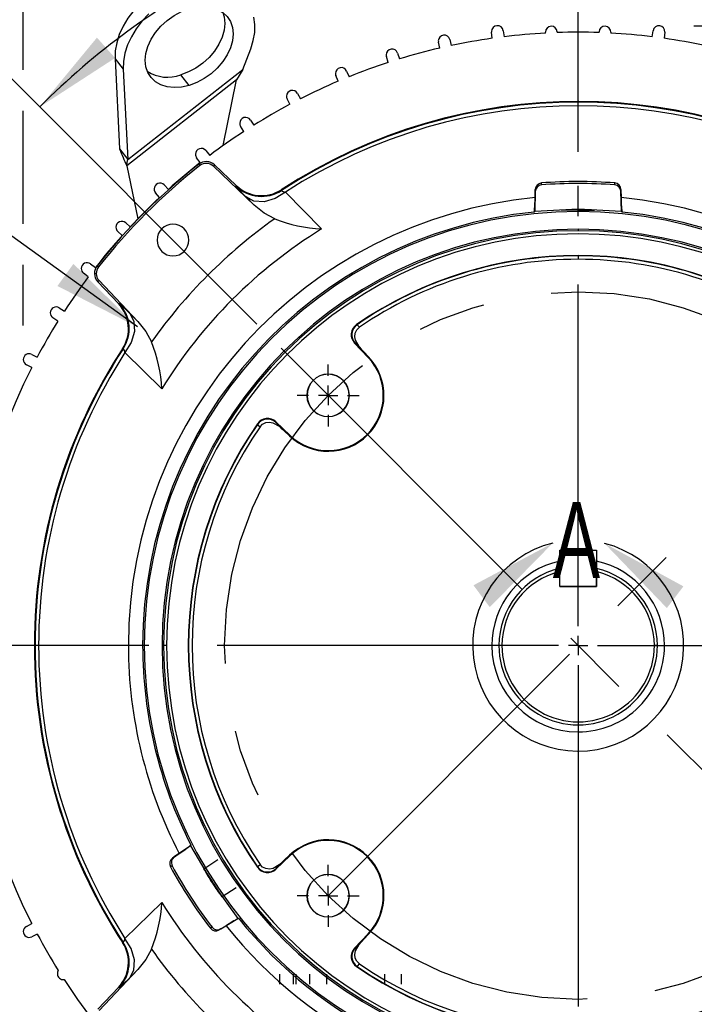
# Model space of a CAD drawing. Header units: inches. Extents: x 0 to 77, y 0 to 59.5.
# Tile 10 of 16: x 55 to 61.9, y 17.2 to 27.3. Entities that reach past the tile are written whole.
import ezdxf

# ---------------------------------------------------------------- set-up
doc = ezdxf.new("R2010")
doc.units = ezdxf.units.IN
doc.header["$LTSCALE"] = 7
doc.header["$MEASUREMENT"] = 0
doc.linetypes.add('CENTERX2', pattern=[0.8, 0.5, -0.1, 0.1, -0.1])
doc.linetypes.add('HIDDEN', pattern=[0.075, 0.05, -0.025])
doc.layers.add('CENTER', color=40, linetype='CENTERX2')
doc.layers.add('HIDDEN', color=102, linetype='HIDDEN')
doc.layers.add('DIMENSIONS', color=140, linetype='Continuous', lineweight=25)
doc.layers.add('TEXT', color=140, linetype='Continuous', lineweight=25)
doc.styles.add('SLDTEXTSTYLE0', font='TXT', dxfattribs={"width": 0.7})
doc.dimstyles.new('SLDDIMSTYLE0', dxfattribs={"dimtxt": 0.518519, "dimasz": 0.91, "dimexe": 0, "dimexo": 0.0625, "dimgap": 0.12963, "dimtad": 0, "dimtih": 1, "dimtoh": 1, "dimrnd": 1e-09, "dimzin": 12, "dimdsep": 46, "dimtxsty": 'SLDTEXTSTYLE0', "dimsah": 1, "dimcen": 0, "dimadec": 0, "dimazin": 3, "dimtfac": 1, "dimtofl": 0, "dimtmove": 0, "dimatfit": 3, "dimfxl": 0, "dimfrac": 2, "dimtolj": 1, "dimtzin": 12, "dimarcsym": 0})
doc.dimstyles.new('SLDDIMSTYLE1', dxfattribs={"dimtxt": 0.518519, "dimasz": 0.91, "dimexe": 0, "dimexo": 0.0625, "dimgap": 0.12963, "dimtad": 0, "dimtih": 1, "dimtoh": 1, "dimrnd": 1e-09, "dimdsep": 46, "dimtxsty": 'SLDTEXTSTYLE0', "dimsah": 1, "dimcen": 0.09, "dimadec": 0, "dimazin": 2, "dimtfac": 1, "dimtmove": 0, "dimatfit": 0, "dimfxl": 0, "dimfrac": 2, "dimtolj": 1, "dimtzin": 12, "dimarcsym": 0})
doc.dimstyles.new('SLDDIMSTYLE2', dxfattribs={"dimtxt": 0.518519, "dimasz": 0.91, "dimexe": 0, "dimexo": 0.0625, "dimgap": 0.12963, "dimtad": 0, "dimtih": 1, "dimtoh": 1, "dimrnd": 1e-09, "dimzin": 12, "dimdsep": 46, "dimtxsty": 'SLDTEXTSTYLE0', "dimsah": 1, "dimcen": 0.09, "dimadec": 0, "dimazin": 3, "dimtfac": 1, "dimtofl": 0, "dimtmove": 0, "dimatfit": 3, "dimfxl": 0, "dimfrac": 2, "dimtolj": 1, "dimtzin": 12, "dimarcsym": 0})
doc.dimstyles.new('SLDDIMSTYLE3', dxfattribs={"dimtxt": 0.518519, "dimasz": 0.91, "dimexe": 0, "dimexo": 0.0625, "dimgap": 0.12963, "dimtad": 0, "dimtih": 1, "dimtoh": 1, "dimdec": 4, "dimlfac": 7, "dimzin": 12, "dimdsep": 46, "dimtxsty": 'SLDTEXTSTYLE0', "dimsah": 1, "dimcen": 0.09, "dimadec": 0, "dimazin": 3, "dimtfac": 1, "dimtdec": 0, "dimtofl": 0, "dimtmove": 0, "dimatfit": 3, "dimfxl": 0, "dimfrac": 2, "dimtolj": 1, "dimtzin": 12, "dimarcsym": 0})
doc.dimstyles.new('SLDDIMSTYLE5', dxfattribs={"dimtxt": 0.518519, "dimasz": 0.91, "dimexe": 0, "dimexo": 0.0625, "dimgap": 0.12963, "dimtad": 0, "dimtih": 1, "dimtoh": 1, "dimrnd": 1e-09, "dimzin": 12, "dimdsep": 46, "dimtxsty": 'SLDTEXTSTYLE0', "dimsah": 1, "dimcen": 0.09, "dimadec": 0, "dimazin": 3, "dimtfac": 1, "dimtmove": 0, "dimatfit": 0, "dimfxl": 0, "dimfrac": 2, "dimtolj": 1, "dimtzin": 12, "dimarcsym": 0})
doc.dimstyles.new('SLDDIMSTYLE7', dxfattribs={"dimtxt": 0.518519, "dimasz": 0.91, "dimexe": 0, "dimexo": 0.0625, "dimgap": 0.12963, "dimtad": 0, "dimtih": 1, "dimtoh": 1, "dimrnd": 1e-09, "dimzin": 12, "dimdsep": 46, "dimtxsty": 'SLDTEXTSTYLE0', "dimsah": 1, "dimcen": 0, "dimadec": 0, "dimazin": 3, "dimtfac": 1, "dimtofl": 0, "dimtmove": 0, "dimatfit": 3, "dimfxl": 0, "dimfrac": 2, "dimtolj": 1, "dimtzin": 12, "dimarcsym": 0})

# ---------------------------------------------------------------- blocks, each defined once
blk = doc.blocks.new('_D')
at = {"layer": 'DIMENSIONS'}
for p, q in [((68.165, 23.379), (67.991, 23.379)), ((67.991, 23.379), (67.991, 22.555)), ((70.138, 23.379), (70.312, 23.379)), ((70.312, 23.379), (70.312, 22.555)), ((64.14, 22.07), (65.692, 22.626)), ((65.692, 22.626), (67.379, 22.626)), ((67.991, 22.555), (68.165, 22.555)), ((70.312, 22.555), (70.138, 22.555))]:
    blk.add_line(p, q, dxfattribs=at)
blk.add_solid([(64.14, 22.07), (65.044, 22.245), (64.949, 22.509)], dxfattribs=at)
at = {"layer": 'DIMENSIONS', "char_height": 0.5185, "attachment_point": 1, "style": 'SLDTEXTSTYLE0'}
for s, insert in [('%%c', (67.989, 24.164)), ('7.25', (68.773, 24.164)), ('184.2', (68.165, 23.223)), ('B.C.', (68.435, 22.283))]:
    blk.add_mtext(s, dxfattribs=dict(at, insert=insert))
blk = doc.blocks.new('_D_1')
at = {"layer": 'DIMENSIONS'}
for p, q in [((68.726, 29.352), (68.552, 29.352)), ((68.552, 29.352), (68.552, 28.527)), ((70.267, 29.352), (70.441, 29.352)), ((70.441, 29.352), (70.441, 28.527)), ((71.202, 29.353), (71.88, 29.353)), ((71.88, 29.353), (71.88, 27.704)), ((68.552, 28.527), (68.726, 28.527)), ((70.441, 28.527), (70.267, 28.527)), ((64.995, 27.704), (72.755, 27.704)), ((61.914, 27.196), (72.755, 27.196)), ((71.88, 27.196), (71.88, 25.446))]:
    blk.add_line(p, q, dxfattribs=at)
for points in [[(71.88, 27.704), (72.02, 28.614), (71.74, 28.614)], [(71.88, 27.196), (71.74, 26.286), (72.02, 26.286)]]:
    blk.add_solid(points, dxfattribs=at)
at = {"layer": 'DIMENSIONS', "char_height": 0.5185, "attachment_point": 1, "style": 'SLDTEXTSTYLE0'}
for s, insert in [('0.51', (68.726, 30.136)), ('12.9', (68.726, 29.196))]:
    blk.add_mtext(s, dxfattribs=dict(at, insert=insert))
blk = doc.blocks.new('_D_2')
at = {"layer": 'DIMENSIONS'}
for p, q in [((61.914, 27.196), (72.755, 27.196)), ((71.88, 27.196), (71.88, 21.849)), ((70.893, 20.906), (70.719, 20.906)), ((70.719, 20.906), (70.719, 20.081)), ((72.866, 20.906), (73.04, 20.906)), ((73.04, 20.906), (73.04, 20.081)), ((70.719, 20.081), (70.893, 20.081)), ((73.04, 20.081), (72.866, 20.081)), ((71.88, 14.618), (71.88, 19.965)), ((66.767, 14.618), (72.755, 14.618))]:
    blk.add_line(p, q, dxfattribs=at)
for points in [[(71.88, 27.196), (71.74, 26.286), (72.02, 26.286)], [(71.88, 14.618), (72.02, 15.528), (71.74, 15.528)]]:
    blk.add_solid(points, dxfattribs=at)
at = {"layer": 'DIMENSIONS', "char_height": 0.5185, "attachment_point": 1, "style": 'SLDTEXTSTYLE0'}
for s, insert in [('12.58', (70.893, 21.69)), ('319.5', (70.893, 20.75))]:
    blk.add_mtext(s, dxfattribs=dict(at, insert=insert))
blk = doc.blocks.new('_D_3')
at = {"layer": 'DIMENSIONS'}
for p, q in [((60.728, 25.906), (60.728, 29.527)), ((57.434, 24.139), (54.59, 26.984))]:
    blk.add_line(p, q, dxfattribs=at)
for start, end in [(90, 107.6888), (117.4852, 135)]:
    blk.add_arc((60.728, 20.846), 7.806, start, end, dxfattribs=at)
for points in [[(60.728, 28.652), (59.812, 28.739), (59.828, 28.459)], [(55.209, 26.365), (55.981, 26.866), (55.795, 27.075)]]:
    blk.add_solid(points, dxfattribs=at)
at = {"layer": 'DIMENSIONS', "insert": (57.126, 28.313), "char_height": 0.5185, "attachment_point": 1, "style": 'SLDTEXTSTYLE0'}
blk.add_mtext('45°', dxfattribs=at)
blk = doc.blocks.new('_D_4')
at = {"layer": 'DIMENSIONS'}
for p, q in [((50.879, 27.625), (50.879, 32.405)), ((60.728, 25.906), (60.728, 32.405)), ((50.879, 31.53), (55.427, 31.53)), ((56.129, 31.529), (55.955, 31.529)), ((55.955, 31.529), (55.955, 30.704)), ((58.102, 31.529), (58.276, 31.529)), ((58.276, 31.529), (58.276, 30.704)), ((60.728, 31.53), (58.804, 31.53)), ((55.955, 30.704), (56.129, 30.704)), ((58.276, 30.704), (58.102, 30.704)), ((50.879, 21.056), (50.879, 27.205)), ((50.879, 19.539), (50.879, 20.636))]:
    blk.add_line(p, q, dxfattribs=at)
for points in [[(50.879, 31.53), (51.789, 31.39), (51.789, 31.67)], [(60.728, 31.53), (59.818, 31.67), (59.818, 31.39)]]:
    blk.add_solid(points, dxfattribs=at)
at = {"layer": 'DIMENSIONS', "char_height": 0.5185, "attachment_point": 1, "style": 'SLDTEXTSTYLE0'}
for s, insert in [('9.85', (56.345, 32.313)), ('250.2', (56.129, 31.373))]:
    blk.add_mtext(s, dxfattribs=dict(at, insert=insert))
blk = doc.blocks.new('_D_6')
at = {"layer": 'DIMENSIONS'}
for p, q in [((48.991, 20.846), (48.991, 22.596)), ((55.667, 20.846), (48.116, 20.846)), ((48.22, 19.939), (48.046, 19.939)), ((48.046, 19.939), (48.046, 19.114)), ((49.762, 19.939), (49.936, 19.939)), ((49.936, 19.939), (49.936, 19.114)), ((48.046, 19.114), (48.22, 19.114)), ((49.936, 19.114), (49.762, 19.114)), ((51.357, 19.034), (48.116, 19.034)), ((48.991, 19.034), (48.991, 17.284))]:
    blk.add_line(p, q, dxfattribs=at)
for points in [[(48.991, 20.846), (49.131, 21.756), (48.851, 21.756)], [(48.991, 19.034), (48.851, 18.124), (49.131, 18.124)]]:
    blk.add_solid(points, dxfattribs=at)
at = {"layer": 'DIMENSIONS', "char_height": 0.5185, "attachment_point": 1, "style": 'SLDTEXTSTYLE0'}
for s, insert in [('1.81', (48.22, 20.723)), ('46.0', (48.22, 19.782))]:
    blk.add_mtext(s, dxfattribs=dict(at, insert=insert))
blk = doc.blocks.new('_D_12')
at = {"layer": 'DIMENSIONS'}
for p, q in [((48.079, 27.415), (47.905, 27.415)), ((47.905, 27.415), (47.905, 26.59)), ((50.051, 27.415), (50.226, 27.415)), ((50.226, 27.415), (50.226, 26.59)), ((51.636, 27.415), (50.443, 27.415)), ((56.209, 24.11), (51.636, 27.415)), ((47.905, 26.59), (48.079, 26.59)), ((50.226, 26.59), (50.051, 26.59))]:
    blk.add_line(p, q, dxfattribs=at)
blk.add_solid([(56.209, 24.11), (55.554, 24.757), (55.39, 24.53)], dxfattribs=at)
at = {"layer": 'DIMENSIONS', "char_height": 0.5185, "attachment_point": 1, "style": 'SLDTEXTSTYLE0'}
for s, insert in [('%%c', (47.687, 28.199)), ('11.15', (48.471, 28.199)), ('283.2', (48.079, 27.258))]:
    blk.add_mtext(s, dxfattribs=dict(at, insert=insert))
blk = doc.blocks.new('_D_13')
at = {"layer": 'DIMENSIONS'}
for p, q in [((53.103, 28.862), (53.103, 30.457)), ((60.728, 25.906), (60.728, 30.457)), ((53.103, 29.582), (55.227, 29.582)), ((55.929, 29.581), (55.755, 29.581)), ((55.755, 29.581), (55.755, 28.756)), ((57.902, 29.581), (58.076, 29.581)), ((58.076, 29.581), (58.076, 28.756)), ((60.728, 29.582), (58.605, 29.582)), ((55.755, 28.756), (55.929, 28.756)), ((58.076, 28.756), (57.902, 28.756)), ((53.103, 26.565), (53.103, 28.442)), ((53.103, 21.671), (53.103, 26.145))]:
    blk.add_line(p, q, dxfattribs=at)
for points in [[(53.103, 29.582), (54.013, 29.442), (54.013, 29.722)], [(60.728, 29.582), (59.818, 29.722), (59.818, 29.442)]]:
    blk.add_solid(points, dxfattribs=at)
at = {"layer": 'DIMENSIONS', "char_height": 0.5185, "attachment_point": 1, "style": 'SLDTEXTSTYLE0'}
for s, insert in [('7.63', (56.145, 30.366)), ('193.7', (55.929, 29.425))]:
    blk.add_mtext(s, dxfattribs=dict(at, insert=insert))
blk = doc.blocks.new('_D_14')
at = {"layer": 'DIMENSIONS'}
for p, q in [((55.04, 31.74), (55.04, 34.415)), ((67.128, 27.914), (67.128, 34.415)), ((55.04, 33.54), (59.395, 33.54)), ((60.097, 33.539), (59.923, 33.539)), ((59.923, 33.539), (59.923, 32.714)), ((62.07, 33.539), (62.244, 33.539)), ((62.244, 33.539), (62.244, 32.714)), ((67.128, 33.54), (62.773, 33.54)), ((59.923, 32.714), (60.097, 32.714)), ((62.244, 32.714), (62.07, 32.714)), ((55.04, 29.792), (55.04, 31.32)), ((55.04, 26.744), (55.04, 29.372)), ((67.128, 27.406), (67.128, 27.494)), ((67.128, 26.146), (67.128, 26.986)), ((55.04, 25.166), (55.04, 26.324)), ((67.128, 22.836), (67.128, 25.726)), ((55.04, 24.126), (55.04, 24.746)), ((67.128, 21.472), (67.128, 22.416))]:
    blk.add_line(p, q, dxfattribs=at)
for points in [[(55.04, 33.54), (55.95, 33.4), (55.95, 33.68)], [(67.128, 33.54), (66.218, 33.68), (66.218, 33.4)]]:
    blk.add_solid(points, dxfattribs=at)
at = {"layer": 'DIMENSIONS', "char_height": 0.5185, "attachment_point": 1, "style": 'SLDTEXTSTYLE0'}
for s, insert in [('12.09', (60.097, 34.324)), ('307.0', (60.097, 33.383))]:
    blk.add_mtext(s, dxfattribs=dict(at, insert=insert))
blk = doc.blocks.new('SW_CENTERMARKSYMBOL_0')
at = {"layer": 'CENTER', "color": 0}
for p, q in [((0, 0.2), (0, 0.318)), ((-0.2, 0), (-0.318, 0)), ((0, 0), (-0.1, 0)), ((0, 0), (0, 0.1)), ((0, 0), (0, -0.1)), ((0, 0), (0.1, 0)), ((0.2, 0), (0.318, 0)), ((0, -0.2), (0, -0.318))]:
    blk.add_line(p, q, dxfattribs=at)
blk = doc.blocks.new('SW_CENTERMARKSYMBOL_3')
at = {"layer": 'CENTER', "color": 0}
for p, q in [((0, 0.2), (0, 0.318)), ((-0.2, 0), (-0.318, 0)), ((0, 0), (-0.1, 0)), ((0, 0), (0, 0.1)), ((0, 0), (0, -0.1)), ((0, 0), (0.1, 0)), ((0.2, 0), (0.318, 0)), ((0, -0.2), (0, -0.318))]:
    blk.add_line(p, q, dxfattribs=at)
blk = doc.blocks.new('SW_CENTERMARKSYMBOL_4')
at = {"layer": 'CENTER', "color": 0}
for p, q in [((0, 0.2), (0, 4.711)), ((-0.2, 0), (-4.711, 0)), ((0, 0), (-0.1, 0)), ((0, 0), (0, 0.1)), ((0, 0), (0, -0.1)), ((0, 0), (0.1, 0)), ((0.2, 0), (4.711, 0)), ((0, -0.2), (0, -4.711))]:
    blk.add_line(p, q, dxfattribs=at)

msp = doc.modelspace()

# ---------------------------------------------------------------- linework, layer by layer
for p, q in [((59.959205, 27.145641), (59.968291, 27.083878)), ((61.487905, 27.083878), (61.496991, 27.145641)), ((59.413054, 27.054654), (59.427488, 26.993918)), ((59.847454, 27.067969), (59.840245, 27.129979)), ((60.393922, 27.121088), (60.393689, 27.129555)), ((60.513559, 27.134789), (60.514065, 27.126334)), ((60.94213, 27.126334), (60.942636, 27.134789)), ((61.062506, 27.129555), (61.062273, 27.121088)), ((61.61595, 27.129979), (61.608741, 27.067969)), ((57.290156, 26.746783), (57.371364, 26.958867)), ((59.308499, 26.967539), (59.295912, 27.028684)), ((55.980496, 26.858334), (56.065082, 26.750068)), ((55.980496, 26.858334), (56.02759, 25.93471)), ((58.780347, 26.820517), (58.762479, 26.880333)), ((58.876912, 26.916414), (58.896585, 26.857167)), ((56.065082, 26.750068), (56.112177, 25.826444)), ((56.112177, 25.826444), (57.290156, 26.746783)), ((57.290156, 26.746783), (57.226823, 26.64077)), ((57.226823, 26.64077), (56.10123, 25.76136)), ((56.739635, 26.585026), (56.655048, 26.693292)), ((57.089076, 25.969146), (57.226823, 26.64077)), ((58.267019, 26.628023), (58.244006, 26.686055)), ((58.354858, 26.731971), (58.37962, 26.674664)), ((57.772421, 26.391523), (57.744437, 26.447327)), ((57.850866, 26.502731), (57.880528, 26.4478)), ((57.300317, 26.112815), (57.267577, 26.165968)), ((57.368772, 26.230437), (57.403109, 26.1783)), ((56.02759, 25.93471), (56.112177, 25.826444)), ((56.854301, 25.794021), (56.817053, 25.844119)), ((56.912244, 25.917162), (56.950994, 25.868216)), ((56.10123, 25.76136), (56.21294, 25.216688)), ((56.837833, 25.777538), (56.84899, 25.763393)), ((57.001292, 25.770068), (56.988891, 25.757)), ((56.988891, 25.757), (57.408196, 25.359094)), ((57.001292, 25.770068), (57.22391, 25.558812)), ((56.484757, 25.56529), (56.527626, 25.519908)), ((57.223207, 25.551098), (57.22391, 25.558812)), ((60.35147, 25.565109), (60.35147, 25.585285)), ((61.103726, 25.565189), (61.103726, 25.585364)), ((56.437767, 25.437568), (56.396294, 25.484228)), ((57.408196, 25.359094), (57.32464, 25.442551)), ((57.686515, 25.516594), (57.686066, 25.509046)), ((57.726575, 25.491745), (58.097037, 25.114015)), ((60.288491, 25.497609), (60.28323, 25.293832)), ((60.286334, 25.435277), (60.288491, 25.518241)), ((60.288491, 25.497609), (60.288491, 25.518241)), ((61.166704, 25.497704), (61.166704, 25.518335)), ((61.166704, 25.518335), (61.168862, 25.435373)), ((61.171965, 25.293932), (61.166704, 25.497704)), ((60.28323, 25.293835), (60.277418, 25.287408)), ((60.728098, 25.315277), (60.728098, 25.316006)), ((61.177777, 25.287509), (61.171965, 25.293935)), ((56.089565, 25.177499), (56.136225, 25.136026)), ((56.053885, 25.046167), (56.008503, 25.089036)), ((60.728098, 25.111695), (60.728098, 25.095695)), ((60.728098, 24.838977), (60.728098, 24.803647)), ((55.729674, 24.75674), (55.779772, 24.719492)), ((55.796254, 24.73596), (55.810399, 24.724802)), ((55.705577, 24.622799), (55.656631, 24.661549)), ((55.769397, 24.658545), (55.787412, 24.658545)), ((55.803725, 24.572501), (55.816793, 24.584902)), ((56.014981, 24.349883), (55.803725, 24.572501)), ((56.214699, 24.165597), (55.816793, 24.584902)), ((56.014981, 24.349883), (56.022695, 24.350585)), ((55.407824, 24.306216), (55.460978, 24.273476)), ((56.131242, 24.249153), (56.214699, 24.165597)), ((55.395492, 24.170684), (55.343356, 24.205021)), ((58.456005, 24.13399), (58.461667, 24.13349)), ((58.441947, 23.944594), (58.436398, 23.945172)), ((58.436398, 23.945172), (58.575463, 23.798628)), ((55.126465, 23.829355), (55.18227, 23.801372)), ((56.064747, 23.887727), (56.057198, 23.887278)), ((56.459778, 23.476756), (56.082048, 23.847217)), ((58.580407, 23.803319), (58.53172, 23.854624)), ((55.125993, 23.693264), (55.071062, 23.722926)), ((58.580407, 23.803319), (58.575463, 23.798628)), ((57.948716, 23.408957), (57.947078, 23.408957)), ((58.382593, 23.408957), (58.380956, 23.408957)), ((57.439803, 23.117788), (57.440303, 23.112125)), ((57.628621, 23.137395), (57.629199, 23.131845)), ((57.775165, 22.99833), (57.628621, 23.137395)), ((57.719169, 23.042072), (57.770474, 22.993386)), ((57.770474, 22.993386), (57.775165, 22.99833)), ((60.540615, 21.824177), (60.915598, 21.824177)), ((60.540615, 21.449195), (60.540615, 21.824177)), ((60.915598, 21.824177), (60.915598, 21.449195)), ((60.540598, 21.604369), (60.540598, 21.636264)), ((60.540598, 21.449195), (60.540598, 21.604369)), ((60.915598, 21.636264), (60.915598, 21.604369)), ((60.915598, 21.449195), (60.915598, 21.604369)), ((60.915598, 21.449195), (60.540598, 21.449195)), ((60.540615, 21.449195), (60.915598, 21.449195)), ((55.153371, 20.845695), (55.160262, 20.845695)), ((56.117304, 20.845695), (55.196831, 20.845695)), ((56.280176, 20.845695), (56.263579, 20.845695)), ((56.509098, 20.845695), (56.478098, 20.845695)), ((59.946598, 20.845695), (59.915598, 20.845695)), ((61.540598, 20.845695), (61.509598, 20.845695)), ((60.728052, 20.033195), (60.728048, 19.960695)), ((56.755745, 18.79527), (56.587713, 18.679876)), ((56.757966, 18.803642), (56.755742, 18.795269)), ((56.57041, 18.66864), (56.638812, 18.715633)), ((56.587713, 18.679876), (56.57041, 18.66864)), ((57.628621, 18.553995), (57.775165, 18.69306)), ((57.770474, 18.698004), (57.719169, 18.649318)), ((57.770474, 18.698004), (57.775165, 18.69306)), ((56.565415, 18.590303), (56.548495, 18.579314)), ((56.891858, 18.559498), (57.03406, 18.651845)), ((57.439803, 18.573602), (57.440303, 18.579265)), ((57.629199, 18.559545), (57.628621, 18.553995)), ((57.221416, 18.363343), (57.079214, 18.270996)), ((57.948716, 18.282433), (57.947078, 18.282433)), ((58.382593, 18.282433), (58.380956, 18.282433)), ((56.082048, 17.844173), (56.459778, 18.214634)), ((55.071062, 17.968464), (55.125993, 17.998126)), ((56.97519, 17.959451), (56.95827, 17.948462)), ((57.119552, 17.975535), (57.048798, 17.932159)), ((57.066101, 17.943396), (57.239868, 18.049969)), ((57.239866, 18.049967), (57.248421, 18.048593)), ((55.18227, 17.890018), (55.126465, 17.862035)), ((57.066101, 17.943396), (57.048798, 17.932159)), ((58.575463, 17.892762), (58.436398, 17.746218)), ((58.53172, 17.836766), (58.580407, 17.888071)), ((58.580407, 17.888071), (58.575463, 17.892762)), ((56.057198, 17.804112), (56.064747, 17.803663)), ((58.436398, 17.746218), (58.441947, 17.746796)), ((58.456005, 17.5574), (58.461667, 17.5579)), ((55.816793, 17.106488), (56.214699, 17.525793)), ((56.214699, 17.525793), (56.131242, 17.442237)), ((55.803725, 17.118889), (56.014981, 17.341507)), ((56.022695, 17.340805), (56.014981, 17.341507))]:
    msp.add_line(p, q)
at = {"flags": 128}
for points in [[(57.246057, 27.547758), (57.214612, 27.583159), (57.158038, 27.629544), (57.092121, 27.665834), (57.018085, 27.691353), (56.937307, 27.70563), (56.851286, 27.708398), (56.761621, 27.699606), (56.669976, 27.679417), (56.578053, 27.648206), (56.487561, 27.606554), (56.40018, 27.555232), (56.317532, 27.495196), (56.241154, 27.42756), (56.172463, 27.35358), (56.112735, 27.27463), (56.06308, 27.192176), (56.024421, 27.107751), (55.997474, 27.022922), (55.982741, 26.939265), (55.980496, 26.858334)], [(56.739635, 26.585026), (56.66147, 26.567598), (56.58568, 26.562632), (56.514568, 26.570279), (56.450294, 26.590307), (56.394812, 26.622107), (56.349808, 26.664713), (56.316648, 26.71683), (56.29634, 26.776875), (56.289501, 26.843023), (56.29634, 26.913265), (56.316648, 26.985467), (56.349808, 27.057433), (56.394812, 27.126979), (56.450294, 27.19199), (56.514568, 27.250491), (56.58568, 27.300705), (56.66147, 27.341107), (56.739635, 27.370467)], [(56.739635, 27.370467), (56.8178, 27.387896), (56.893589, 27.392862), (56.964701, 27.385214), (57.028975, 27.365187), (57.084457, 27.333387), (57.129462, 27.290781), (57.162622, 27.238664), (57.18293, 27.178619), (57.189768, 27.11247), (57.18293, 27.042228), (57.162622, 26.970027), (57.129462, 26.89806), (57.084457, 26.828515), (57.028975, 26.763504), (56.964701, 26.705002), (56.893589, 26.654788), (56.8178, 26.614387), (56.739635, 26.585026)], [(56.32574, 27.319294), (56.257049, 27.245314), (56.197321, 27.166364), (56.147667, 27.083911), (56.109007, 26.999486), (56.08206, 26.914657), (56.067327, 26.831), (56.065082, 26.750068)], [(57.083838, 27.333844), (57.098343, 27.286884), (57.105182, 27.220736), (57.098343, 27.150494), (57.078036, 27.078292), (57.044875, 27.006326), (56.999871, 26.93678), (56.944389, 26.871769), (56.880115, 26.813268), (56.809003, 26.763054), (56.733213, 26.722652), (56.655048, 26.693292)], [(57.371364, 26.958867), (57.397906, 27.043682), (57.412222, 27.127272), (57.414045, 27.208085), (57.403341, 27.28462)], [(56.10123, 25.76136), (56.105574, 25.795348), (56.112177, 25.826444)], [(57.726575, 25.491745), (57.623187, 25.426883), (57.508539, 25.393184), (57.403231, 25.399962), (57.32464, 25.442551)], [(57.616965, 25.219753), (57.510482, 25.277601), (57.408196, 25.359094)], [(61.171969, 25.293934), (60.727595, 25.316025), (60.283226, 25.293834)], [(60.728098, 25.306998), (60.662311, 25.306856), (60.606487, 25.30666), (60.56921, 25.306948), (60.556098, 25.308189), (60.569195, 25.310398), (60.606502, 25.313033), (60.662367, 25.315181), (60.728098, 25.316006)], [(60.728098, 25.315277), (60.688969, 25.310552), (60.679247, 25.306892)], [(60.728098, 25.316006), (60.767688, 25.31571), (60.805194, 25.314863), (60.838588, 25.313588), (60.866029, 25.312063), (60.885991, 25.310498), (60.897461, 25.309073), (60.899809, 25.307938), (60.89291, 25.30717)], [(60.776909, 25.306908), (60.767262, 25.310543), (60.728098, 25.315277)], [(56.131242, 24.249153), (56.173831, 24.170562), (56.180608, 24.065254), (56.14691, 23.950606), (56.082048, 23.847217)], [(56.214699, 24.165597), (56.296192, 24.06331), (56.35404, 23.956828)], [(58.461667, 24.13349), (58.468414, 24.126571), (58.48544, 24.106963)], [(58.531724, 23.854627), (58.515583, 23.871675), (58.481703, 23.909681), (58.445184, 23.973498), (58.438445, 24.010162), (58.442726, 24.047115), (58.458776, 24.080713), (58.48544, 24.106963)], [(58.458881, 23.929181), (58.450176, 23.937695), (58.441947, 23.944594)], [(57.440303, 23.112125), (57.447222, 23.105378), (57.46683, 23.088353)], [(57.46683, 23.088353), (57.492817, 23.114829), (57.526239, 23.130942), (57.563114, 23.135368), (57.599695, 23.128803), (57.663939, 23.092229), (57.692019, 23.067683), (57.701928, 23.058388), (57.719168, 23.042071)], [(57.629199, 23.131845), (57.636097, 23.123617), (57.644612, 23.114912)], [(56.755741, 18.795272), (56.979237, 18.410557), (57.239869, 18.049964)], [(57.440303, 18.579265), (57.447222, 18.586012), (57.46683, 18.603037)], [(57.719166, 18.649321), (57.702118, 18.63318), (57.664112, 18.5993), (57.600295, 18.562781), (57.56363, 18.556042), (57.526678, 18.560323), (57.49308, 18.576373), (57.46683, 18.603037)], [(57.644612, 18.576478), (57.636097, 18.567773), (57.629199, 18.559545)], [(56.131242, 17.442237), (56.173832, 17.520827), (56.180609, 17.626134), (56.146911, 17.740783), (56.082048, 17.844173)], [(58.48544, 17.584427), (58.458963, 17.610414), (58.442851, 17.643836), (58.438425, 17.680711), (58.444989, 17.717293), (58.481564, 17.781536), (58.50611, 17.809616), (58.515405, 17.819525), (58.531722, 17.836765)], [(58.441947, 17.746796), (58.450176, 17.753695), (58.458881, 17.762209)], [(56.35404, 17.734562), (56.296192, 17.62808), (56.214699, 17.525793)], [(58.461667, 17.5579), (58.468414, 17.564819), (58.48544, 17.584427)]]:
    msp.add_lwpolyline(points, dxfattribs=at)
for centre, radius, start, end in [((59.899844, 27.136908), 0.06, 8.3685639, 180), ((60.453666, 27.131207), 0.06, 3.4224695, 180), ((61.002529, 27.131207), 0.06, 358.4224695, 176.5775305), ((61.556352, 27.136908), 0.06, 353.3685639, 171.6314361), ((59.35468, 27.040781), 0.06, 13.3685639, 180), ((59.35468, 27.040781), 0.06, 180, 191.6314361), ((60.728098, 20.845695), 6.284284, 98.0556125, 101.9443875), ((59.899844, 27.136908), 0.06, 180, 186.6314361), ((60.728098, 20.845695), 6.284284, 93.0482195, 96.9443875), ((60.453666, 27.131207), 0.06, 180, 181.5775305), ((60.728098, 20.845695), 6.284284, 88.0482195, 91.9517805), ((60.728098, 20.845695), 6.284284, 83.0556125, 86.9517805), ((60.728098, 20.845695), 6.284284, 78.0556125, 81.9443875), ((58.819969, 26.897506), 0.06, 18.3685639, 180), ((60.728098, 20.845695), 6.284284, 103.0556125, 106.9443875), ((58.819969, 26.897506), 0.06, 180, 196.6314361), ((58.29978, 26.708173), 0.06, 23.3685639, 180), ((60.728098, 20.845695), 6.284284, 108.0556125, 111.9443875), ((56.519715, 27.057167), 0.388227, 237.4517228, 290.4012631), ((58.29978, 26.708173), 0.06, 180, 201.6314361), ((57.798072, 26.474222), 0.06, 28.3685639, 180), ((60.728098, 20.845695), 6.284284, 113.0556125, 116.9443875), ((57.798072, 26.474222), 0.06, 180, 206.6314361), ((60.728098, 20.845695), 6.284284, 118.0556125, 121.9443875), ((60.728098, 20.845695), 5.574727, 56.7333353, 123.0986359), ((60.728098, 20.845695), 5.567836, 56.8824851, 123.1175147), ((60.728098, 20.845695), 5.531267, 57.1360249, 122.8639749), ((57.318663, 26.197435), 0.06, 33.3685639, 180), ((57.318663, 26.197435), 0.06, 180, 211.6314361), ((60.728098, 20.845695), 6.284284, 123.0556125, 126.9443875), ((58.200424, 26.755427), 2.322667, 200.692434, 205.3397596), ((56.865202, 25.879919), 0.06, 38.3685639, 180), ((56.865202, 25.879919), 0.06, 180, 216.6314361), ((60.728098, 20.845695), 6.2815, 128.2665699, 141.7334301), ((60.728098, 20.845695), 6.263484, 128.2665699, 141.7334301), ((60.728098, 20.845695), 6.284284, 128.0556125, 131.9443875), ((56.915248, 25.679396), 0.125, 46.5, 128.2665699), ((56.915248, 25.679396), 0.106984, 46.5, 128.2665699), ((56.44114, 25.524088), 0.06, 43.3685639, 180), ((57.925236, 26.10545), 0.894511, 218.296157, 227.8229758), ((57.481284, 25.823382), 0.375157, 226.5344453, 303.0831514), ((57.481966, 25.83086), 0.374971, 226.5120087, 303.0592473), ((60.357993, 25.516056), 0.069536, 95.382888, 178.1993467), ((60.358339, 25.495571), 0.069877, 95.6415258, 178.3281024), ((60.728098, 20.845695), 4.754531, 85.4686678, 94.5434209), ((60.728098, 20.845695), 4.734419, 85.4493782, 94.5627621), ((61.09722, 25.516151), 0.069519, 1.8001431, 84.6301268), ((61.097014, 25.495797), 0.069716, 1.5675328, 84.4752835), ((60.728098, 20.845695), 4.610794, 95.4979885, 180), ((60.728098, 20.845695), 6.284284, 133.0556125, 136.9443875), ((56.44114, 25.524088), 0.06, 180, 221.6314361), ((57.743395, 25.587204), 0.096929, 233.7399852, 260.0073948), ((59.311716, 25.419836), 0.97474, 352.1916654, 0.9076885), ((62.143394, 25.419932), 0.974655, 179.0922066, 187.808682), ((60.728098, 20.845695), 4.610794, 0, 84.5144953), ((60.728098, 20.845695), 4.464519, 95.7936992, 180), ((60.728098, 20.845695), 4.447922, 0, 180), ((60.799726, 35.608589), 10.30184, 269.6016199, 270.5182691), ((60.728098, 20.845695), 4.464519, 0, 84.2192001), ((56.049704, 25.132653), 0.06, 48.3685639, 180), ((56.049704, 25.132653), 0.06, 180, 226.6314361), ((60.728098, 20.845695), 5.367637, 125.4230695, 144.5769305), ((56.573845, 24.999947), 0.1625, 0, 180), ((58.16762, 26.577154), 1.464841, 247.9191658, 267.2381485), ((60.728098, 20.845695), 6.284284, 138.0556125, 141.9443875), ((60.728098, 20.845695), 5.014084, 121.6503476, 148.3496525), ((60.728098, 20.845695), 4.266, 90, 270), ((60.728098, 20.845695), 4.25, 0, 180), ((60.728098, 20.845695), 4.219, 0, 180), ((60.728098, 20.845695), 4.266, 270, 90), ((56.573845, 24.999947), 0.1625, 180, 0), ((60.728098, 20.845695), 3.99691, 55.3569309, 124.6430691), ((60.728098, 20.845695), 3.993282, 90, 124.5803071), ((60.728098, 20.845695), 3.993282, 55.4196929, 90), ((55.693874, 24.708591), 0.06, 53.3685639, 180), ((55.894397, 24.658545), 0.125, 141.7334301, 180), ((55.894397, 24.658545), 0.106984, 141.7334301, 180), ((60.728098, 20.845695), 3.957952, 90.0000007, 124.5149159), ((60.728098, 20.845695), 3.957952, 55.4850843, 89.9999993), ((60.728098, 20.845695), 6.284284, 143.0556125, 146.9443875), ((55.693874, 24.708591), 0.06, 180, 231.6314361), ((55.894397, 24.658545), 0.125, 180, 223.5), ((55.894397, 24.658545), 0.106984, 180, 223.5), ((55.376357, 24.25513), 0.06, 58.3685639, 180), ((55.742932, 24.091827), 0.374971, 326.9407527, 43.4879913), ((55.750411, 24.092508), 0.375157, 326.9168515, 43.465557), ((55.468343, 23.648557), 0.894511, 42.1770242, 51.7038429), ((55.376357, 24.25513), 0.06, 180, 236.6314361), ((60.728098, 20.845695), 6.284284, 148.0556125, 151.9443875), ((58.527009, 24.03119), 0.124938, 124.6329032, 223.5101659), ((58.532754, 24.030586), 0.125062, 124.6369214, 223.4402188), ((60.728098, 20.845695), 5.574727, 146.6115818, 180), ((54.998325, 23.406545), 1.463138, 2.7505037, 22.0921813), ((56.730783, 22.168038), 2.467377, 43.1220149, 45.5425978), ((55.09957, 23.775721), 0.06, 63.3685639, 180), ((60.728098, 20.845695), 5.567836, 146.8824851, 180), ((60.728098, 20.845695), 5.531267, 147.1360249, 180), ((55.986585, 23.830397), 0.096933, 9.9931797, 36.25945), ((55.09957, 23.775721), 0.06, 180, 241.6314361), ((58.164836, 23.408957), 0.572905, 226.5, 43.5), ((58.164836, 23.408957), 0.56609, 226.5, 43.5), ((60.728098, 20.845695), 6.284284, 153.0556125, 206.9443875), ((58.164836, 23.408957), 0.217758, 0, 180), ((58.164836, 23.408957), 0.21612, 0, 180), ((58.164836, 23.408957), 0.217758, 180, 0), ((58.164836, 23.408957), 0.21612, 180, 0), ((60.728098, 20.845695), 3.99691, 145.3569309, 214.6430691), ((60.728098, 20.845695), 3.993282, 145.4196929, 214.5803071), ((57.542603, 23.046783), 0.124938, 46.4898341, 145.3670968), ((57.543207, 23.041039), 0.125062, 46.5597773, 145.3630778), ((59.405751, 24.843006), 2.467371, 224.4574025, 226.8779886), ((60.728098, 20.845695), 3.957952, 145.485085, 214.5149152), ((60.728098, 20.845695), 0.885, 102.2304621, 180), ((60.728098, 20.845695), 0.885, 0, 77.7683663), ((60.728098, 20.845695), 0.8125, 103.3423638, 180), ((60.728098, 20.845695), 0.7815, 103.8820099, 179.9999935), ((60.728098, 20.845695), 0.8125, 0, 76.6576362), ((60.728098, 20.845695), 0.7815, 0, 76.1179901), ((60.728098, 20.845695), 5.574727, 180, 213.2409411), ((60.728098, 20.845695), 5.567836, 179.9999999, 213.1175147), ((60.728098, 20.845695), 5.531267, 180, 212.8639749), ((60.728098, 20.845695), 4.610794, 180, 207.5144953), ((60.728098, 20.845695), 4.464519, 180, 207.2192001), ((60.728098, 20.845695), 4.447922, 180, 0), ((60.728098, 20.845695), 4.25, 180, 0), ((60.728098, 20.845695), 4.219, 180, 0), ((60.728098, 20.845695), 0.885, 180, 269.9967758), ((60.728098, 20.845695), 0.8125, 180, 0.0000001), ((60.728098, 20.845695), 0.7815, 179.9999935, 0.0000081), ((60.728098, 20.845695), 0.885, 269.9967758, 0), ((60.728098, 20.845695), 4.464519, 270, 0), ((60.728098, 20.845695), 4.610794, 270, 0), ((56.130294, 19.528764), 0.959048, 302.0211422, 310.8797463), ((58.164836, 18.282433), 0.572905, 316.5, 133.5), ((58.164836, 18.282433), 0.56609, 316.5, 133.5), ((56.610086, 18.611554), 0.069519, 124.8001431, 207.6301268), ((56.627207, 18.622483), 0.069669, 124.5330553, 207.5097609), ((60.728098, 20.845695), 4.754531, 208.4686678, 217.5434209), ((60.728098, 20.845695), 4.734419, 208.4493782, 217.5627621), ((57.542603, 18.644607), 0.124938, 214.6329032, 313.5101659), ((57.543207, 18.650351), 0.125062, 214.6369214, 313.4402188), ((59.405755, 16.84838), 2.467377, 133.1220149, 135.5425978), ((54.338122, 16.772828), 3.11669, 31.8153353, 34.9777797), ((57.933681, 19.070866), 1.160557, 206.1436254, 214.651712), ((58.164836, 18.282433), 0.217758, 0, 180), ((58.164836, 18.282433), 0.21612, 0, 180), ((57.089318, 18.482683), 0.131862, 191.2465664, 234.753481), ((57.969931, 19.014621), 1.160326, 211.3474397, 219.8572229), ((54.408045, 16.664575), 3.117006, 31.0223806, 34.1845052), ((58.164836, 18.282433), 0.217758, 180, 0), ((58.164836, 18.282433), 0.21612, 180, 0), ((54.996638, 18.285217), 1.464841, 337.9191658, 357.2381485), ((60.728098, 20.845695), 5.014084, 211.6503476, 238.3496525), ((55.09957, 17.915669), 0.06, 118.3685639, 180), ((57.029769, 18.003085), 0.069877, 218.6415323, 301.3280959), ((57.662631, 17.167772), 0.973353, 115.1854459, 123.913908), ((60.728098, 20.845695), 4.610794, 218.4979885, 270), ((60.728098, 20.845695), 4.464519, 218.7936992, 270), ((55.09957, 17.915669), 0.06, 180, 296.6314361), ((60.728098, 20.845695), 6.284284, 208.0556125, 212.0008263), ((57.012777, 17.991638), 0.069536, 218.382885, 301.1993496), ((55.742932, 17.599563), 0.374971, 316.5120087, 33.0592473), ((55.750411, 17.598882), 0.375157, 316.5344453, 33.0831514), ((55.986589, 17.860992), 0.096929, 323.7399852, 350.0073948), ((56.730787, 19.523348), 2.467371, 314.4574025, 316.8779886), ((60.728098, 20.845695), 5.367637, 215.4230695, 234.5769305), ((58.527009, 17.6602), 0.124938, 136.4898341, 235.3670968), ((58.532754, 17.660804), 0.125062, 136.5597773, 235.3630778), ((60.728098, 20.845695), 3.99691, 235.3569309, 304.6430691), ((60.728098, 20.845695), 3.993282, 235.4196929, 304.5803071), ((60.728098, 20.845695), 3.957952, 235.485085, 304.5149152), ((55.448889, 17.482468), 0.06, 146.6482484, 180), ((55.448889, 17.482468), 0.06, 180, 278.3517516), ((60.728098, 20.845695), 6.284284, 212.9991737, 222.0348447), ((55.468343, 18.042833), 0.894511, 308.296157, 317.8229758)]:
    msp.add_arc(centre, radius, start, end)
at = {"color": 179, "linetype": 'Continuous', "lineweight": 18}
msp.add_arc((61.556352, 27.136908), 0.06, 353.3685639, 171.6314361, dxfattribs=at)
at = {"layer": 'CENTER'}
for p, q in [((57.681975, 23.891818), (63.774221, 17.799572)), ((58.164836, 18.282433), (63.29136, 23.408957))]:
    msp.add_line(p, q, dxfattribs=at)
msp.add_circle((60.728098, 20.845695), 3.625, dxfattribs=at)
at = {"layer": 'HIDDEN'}
for p, q in [((57.665598, 17.479695), (57.665598, 17.375695)), ((57.806098, 17.479695), (57.806098, 17.375695)), ((57.837598, 17.375695), (57.837598, 17.479695)), ((57.978098, 17.375695), (57.978098, 17.479695)), ((58.150098, 17.375695), (58.150098, 17.479695)), ((58.743598, 17.479695), (58.743598, 17.375695)), ((58.915598, 17.375695), (58.915598, 17.479695))]:
    msp.add_line(p, q, dxfattribs=at)
at = {"layer": 'TEXT'}
msp.add_arc((60.728098, 20.845695), 1.081565, 103.9259905, 75.4954869, dxfattribs=at)
for points in [[(60.467799, 21.89547), (59.654831, 21.463286), (59.82233, 21.238911)], [(60.998982, 21.892788), (61.637789, 21.229745), (61.807545, 21.452417)]]:
    msp.add_solid(points, dxfattribs=at)

# ---------------------------------------------------------------- block references
at = {"layer": 'CENTER'}
for name, p in [('SW_CENTERMARKSYMBOL_4', (60.728098, 20.845695)), ('SW_CENTERMARKSYMBOL_3', (58.164836, 23.408957)), ('SW_CENTERMARKSYMBOL_0', (58.164836, 18.282433))]:
    msp.add_blockref(name, p, dxfattribs=at)

# ---------------------------------------------------------------- texts
at = {"layer": 'TEXT', "insert": (60.467799, 22.314978), "char_height": 0.777778, "attachment_point": 1, "style": 'SLDTEXTSTYLE0'}
msp.add_mtext('A', dxfattribs=at)

# ---------------------------------------------------------------- dimensions: what is measured, and where the dimension line sits
at = {"layer": 'DIMENSIONS'}
for base, p1, p2, picture, middle in [((55.03957, 33.540156), (67.127558, 21.122482), (55.03957, 23.775721), '_D_14', (61.083564, 33.540156)), ((60.728098, 31.529847), (50.878607, 19.188742), (60.728098, 25.556489), '_D_4', (57.115545, 31.529847)), ((53.1030977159, 29.5820706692), (60.7280977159, 25.5564888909), (53.1030977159, 21.3206950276), '_D_13', (56.9155977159, 29.5820706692))]:
    dim = msp.add_linear_dim(base=base, p1=p1, p2=p2, dimstyle='SLDDIMSTYLE2', dxfattribs=at)
    dim.commit()
    dim.dimension.update_dxf_attribs({"geometry": picture, "text_midpoint": middle, "dimtype": 160})
for base, p1, p2, dimstyle, picture, middle in [((71.879691, 27.196395), (64.644777, 27.703941), (61.564183, 27.196395), 'SLDDIMSTYLE1', '_D_1', (71.879691, 29.352815)), ((71.879691, 27.196395), (66.417098, 14.617695), (61.564183, 27.196395), 'SLDDIMSTYLE2', '_D_2', (71.879691, 20.907045)), ((48.991075, 20.845695), (51.706588, 19.033695), (56.017304, 20.845695), 'SLDDIMSTYLE5', '_D_6', (48.991075, 19.939695))]:
    dim = msp.add_linear_dim(base=base, p1=p1, p2=p2, angle=90, dimstyle=dimstyle, dxfattribs=at)
    dim.commit()
    dim.dimension.update_dxf_attribs({"geometry": picture, "text_midpoint": middle, "dimtype": 160})
dim = msp.add_angular_dim_2l(base=(59.527933, 28.558729), line1=((60.728098, 25.556489), (60.728098, 16.134901)), line2=((57.681975, 23.891818), (63.774221, 17.799572)), dimstyle='SLDDIMSTYLE3', dxfattribs=at)
dim.commit()
dim.dimension.update_dxf_attribs({"geometry": '_D_3', "text_midpoint": (57.740928, 28.05736), "dimtype": 162})
dim = msp.add_diameter_dim_2p(p1=(65.246843, 17.580956), p2=(56.209353, 24.110434), dimstyle='SLDDIMSTYLE7', dxfattribs=at)
dim.commit()
dim.dimension.update_dxf_attribs({"geometry": '_D_12', "text_midpoint": (49.065214, 27.414619), "dimtype": 163})
dim = msp.add_diameter_dim_2p(p1=(57.315988, 19.621712), p2=(64.140207, 22.069678), text='<>\\PB.C.', dimstyle='SLDDIMSTYLE0', dxfattribs=at)
dim.commit()
dim.dimension.update_dxf_attribs({"geometry": '_D', "text_midpoint": (69.151643, 22.967166), "dimtype": 163})

doc.saveas('drawing.dxf')
